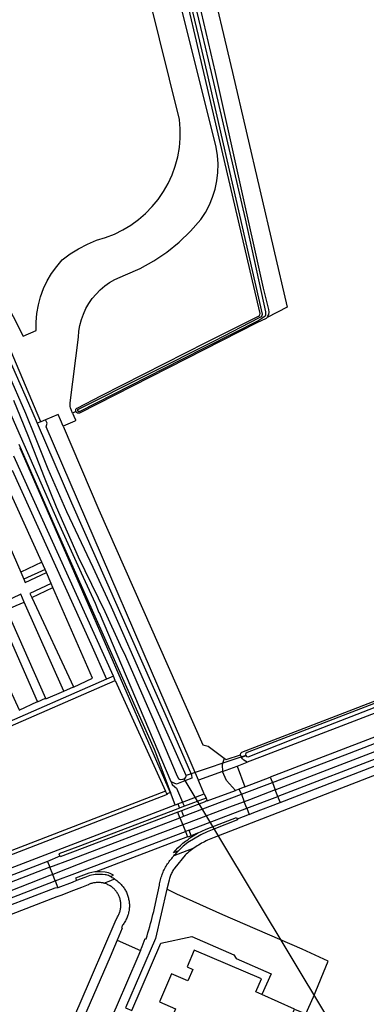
# Model space of a CAD drawing. Header units: metres. Extents: x 174255 to 175175, y 462028 to 462911.
# Tile 217 of 256: x 175056.751 to 175057.568, y 462729.224 to 462731.55. Entities that reach past the tile are written whole.
import ezdxf

# ---------------------------------------------------------------- set-up
doc = ezdxf.new("R2010")
doc.units = ezdxf.units.M
doc.layers.add('N-XX-AL-LIJN_0.20-G', color=7, linetype='Continuous', lineweight=25)
doc.layers.add('N-XX-AL-T40', color=7, linetype='Continuous', lineweight=40)
doc.styles.add('NLCS-ISO-M500-T40', font='NLCS-ISO.ttf', dxfattribs={"height": 2})

# ---------------------------------------------------------------- blocks, each defined once
blk = doc.blocks.new('Situatie')
at = {"lineweight": -3}
for p, q in [((0.8363, 17.0132), (0.8285, 17.0099)), ((0.7037, 16.9277), (0.7036, 16.928)), ((0.7037, 16.9277), (1.059, 16.1137)), ((0.7638, 16.6401), (0.7134, 16.6172)), ((0.7776, 16.6075), (0.7671, 16.6328)), ((2.2454, 16.4643), (1.3126, 16.104)), ((1.3181, 16.0899), (2.1599, 16.4147)), ((0.9247, 16.3884), (0.908, 16.3811)), ((0.8076, 16.353), (0.8303, 16.3627)), ((1.2372, 16.2008), (1.0961, 16.1538)), ((1.227, 16.1965), (1.2372, 16.2008)), ((1.2169, 16.1757), (1.2406, 16.1849)), ((1.0908, 16.1456), (1.4253, 15.5889)), ((1.0933, 16.1407), (1.0908, 16.1456)), ((1.2352, 16.1265), (1.295, 16.1495)), ((1.2267, 16.1093), (1.2218, 16.1216)), ((1.2267, 16.1093), (1.2998, 16.137)), ((1.2998, 16.137), (1.3066, 16.1195)), ((1.3126, 16.104), (1.3066, 16.1195)), ((1.0505, 16.1101), (1.0475, 16.1167)), ((1.0502, 16.11), (1.059, 16.1137)), ((1.0903, 16.0572), (1.2267, 16.1093)), ((1.1436, 16.1003), (1.1463, 16.0938)), ((1.1463, 16.0938), (1.213, 16.1183)), ((1.2267, 16.1093), (1.2336, 16.0917)), ((1.2398, 16.0762), (1.3126, 16.104)), ((1.1031, 16.0242), (1.2398, 16.0762)), ((1.2398, 16.0762), (1.2336, 16.0917)), ((1.2398, 16.0762), (1.2454, 16.0618)), ((1.0853, 16.07), (1.0766, 16.0667)), ((1.0817, 16.0539), (1.0766, 16.0667)), ((1.0817, 16.0539), (1.0903, 16.0572)), ((1.0817, 16.0539), (1.0885, 16.0368)), ((1.0853, 16.07), (1.0903, 16.0572)), ((1.2454, 16.0618), (1.2166, 16.0504)), ((1.0885, 16.0368), (1.0948, 16.021)), ((1.0998, 16.0085), (0.8835, 15.9257)), ((1.1031, 16.0242), (1.0948, 16.021)), ((1.0948, 16.021), (1.0998, 16.0085)), ((1.0998, 16.0085), (1.1081, 16.0112)), ((1.1081, 16.0112), (1.1031, 16.0242)), ((1.1234, 16.017), (1.1081, 16.0112)), ((0.7747, 15.937), (0.3659, 15.7798)), ((0.7694, 15.9507), (0.7747, 15.937)), ((0.7814, 15.9196), (0.7747, 15.937)), ((0.7873, 15.9045), (0.7814, 15.9196)), ((0.3782, 15.748), (0.7873, 15.9045)), ((0.7873, 15.9045), (0.7935, 15.8883)), ((0.9335, 15.7648), (0.9886, 15.7405))]:
    blk.add_line(p, q, dxfattribs=at)
for points in [[(0.6888, 17.0401), (0.7045, 17.0018), (0.7237, 16.9549), (0.7613, 16.8582), (0.7895, 16.7883), (0.8415, 16.6704), (0.9048, 16.5413), (0.941, 16.4617), (0.953, 16.4353), (1.0206, 16.2801), (1.0753, 16.152), (1.0787, 16.1468), (1.0806, 16.1451), (1.0838, 16.1441), (1.0889, 16.1446), (1.0908, 16.1456), (1.094, 16.1472), (1.0957, 16.1495), (1.0961, 16.1511), (1.0961, 16.1538), (0.9957, 16.3795), (0.9503, 16.4839), (0.9199, 16.5514), (0.8769, 16.6448), (0.8151, 16.7763), (0.7706, 16.8773), (0.7409, 16.9517), (0.7182, 17.0086), (0.6748, 17.1076)], [(-0.3118, 18.3392), (0.0686, 17.9369), (0.1832, 17.8142), (0.2442, 17.7489), (0.2769, 17.7179), (0.3322, 17.6576), (0.3489, 17.6352), (0.4456, 17.5346), (0.5232, 17.4316), (0.5412, 17.4056), (0.5529, 17.3901), (0.6068, 17.2976), (0.7241, 17.0335), (0.7448, 16.9857)], [(1.061, 16.139), (0.8915, 16.5378), (0.8914, 16.5379), (0.8822, 16.5596), (0.8494, 16.6317), (0.7946, 16.7525), (0.7054, 16.9553), (0.7053, 16.9555), (0.6856, 17.0003), (0.6103, 17.176), (0.5976, 17.2015), (0.5331, 17.331), (0.4484, 17.4502), (0.3597, 17.5523), (0.3484, 17.5654), (0.3258, 17.5892), (0.2247, 17.6959), (0.1576, 17.7682), (0.1139, 17.8142), (-0.1331, 18.0749)], [(1.1485, 18.0577), (1.2055, 17.8142), (1.3351, 17.26), (1.2873, 17.2356), (1.2895, 17.2387), (1.2913, 17.2428), (1.2921, 17.2485), (1.2914, 17.2548), (1.2789, 17.3047), (1.1654, 17.8142), (1.1268, 17.9793)], [(1.1127, 17.9935), (1.134, 17.9037), (1.1554, 17.8142), (1.2355, 17.4687), (1.2839, 17.2493), (1.2839, 17.2411), (1.2825, 17.2384), (1.2777, 17.2344), (1.2679, 17.2287), (1.0844, 17.1352), (0.8451, 17.0132), (0.8448, 17.0131), (0.8445, 17.0131), (0.8442, 17.013), (0.844, 17.013), (0.8437, 17.013), (0.8434, 17.0131), (0.8431, 17.0131), (0.8428, 17.0132), (0.8426, 17.0133), (0.8423, 17.0134), (0.8421, 17.0136), (0.8419, 17.0138), (0.8417, 17.014), (0.8415, 17.0142), (0.8413, 17.0144), (0.8411, 17.0146), (0.841, 17.0149), (0.8409, 17.0152), (0.8408, 17.0154), (0.8407, 17.0157), (0.8407, 17.016), (0.8407, 17.0163), (0.8407, 17.0165), (0.8407, 17.0168), (0.8408, 17.0171), (0.8409, 17.0174), (0.841, 17.0176), (0.8411, 17.0179), (0.8413, 17.0181), (0.8415, 17.0184), (0.8417, 17.0186), (0.8419, 17.0188), (0.8421, 17.0189), (0.8423, 17.0191), (1.1648, 17.1815), (1.2682, 17.2346), (1.2725, 17.2369), (1.2747, 17.2385), (1.2759, 17.2408), (1.2762, 17.2437), (1.2295, 17.45), (1.1462, 17.8142), (1.1252, 17.9017), (1.1039, 17.9914)], [(0.8285, 17.0099), (0.8232, 17.0223), (0.8227, 17.0251), (0.8225, 17.028), (0.8225, 17.0308), (0.8227, 17.0337), (0.8422, 17.1891), (0.8433, 17.2031), (0.8457, 17.2169), (0.8492, 17.2305), (0.8539, 17.2437), (0.8598, 17.2564), (0.8667, 17.2686), (0.8747, 17.2801), (0.8837, 17.2909), (0.8935, 17.3009), (0.9042, 17.31), (0.9157, 17.3181), (0.9278, 17.3251), (0.9405, 17.3311), (0.9536, 17.336), (0.9875, 17.3513), (1.0199, 17.3694), (1.0507, 17.3902), (1.0796, 17.4134), (1.1065, 17.4391), (1.1312, 17.4669), (1.142, 17.4836), (1.1513, 17.5014), (1.1589, 17.5198), (1.1648, 17.5389), (1.1689, 17.5585), (1.1713, 17.5784), (1.1718, 17.5983), (1.1705, 17.6183), (1.1673, 17.638), (1.1624, 17.6574), (1.0652, 18.0485)], [(0.8285, 17.0099), (0.8346, 16.9954), (0.8348, 16.9951), (0.8349, 16.9948), (0.835, 16.9945), (0.835, 16.9942), (0.8351, 16.9939), (0.8351, 16.9936), (0.8351, 16.9933), (0.835, 16.993), (0.835, 16.9927), (0.8349, 16.9924), (0.8348, 16.9921), (0.8346, 16.9919), (0.8345, 16.9916), (0.8343, 16.9914), (0.8341, 16.9911), (0.8338, 16.9909), (0.8336, 16.9907), (0.8334, 16.9906), (0.8061, 16.979), (0.7998, 16.9939), (0.7944, 17.0067), (0.7645, 16.9938), (0.7534, 16.9892), (0.6744, 17.1756)], [(0.5931, 17.4241), (0.7117, 17.1914), (0.7425, 17.2045), (0.7424, 17.2248), (0.7441, 17.2451), (0.7476, 17.2651), (0.7529, 17.2847), (0.7599, 17.3038), (0.7686, 17.3221), (0.7789, 17.3396), (0.7908, 17.3561), (0.8041, 17.3715), (0.8228, 17.3856), (0.8426, 17.3981), (0.8633, 17.4089), (0.885, 17.4179), (0.9063, 17.4242), (0.927, 17.4324), (0.9469, 17.4423), (0.9659, 17.4538), (0.9839, 17.4669), (1.0007, 17.4815), (1.0162, 17.4974), (1.0303, 17.5146), (1.0429, 17.533), (1.0539, 17.5523), (1.0632, 17.5725), (1.0708, 17.5934), (1.0765, 17.6149), (1.0805, 17.6368), (1.0825, 17.659), (1.0826, 17.6812), (1.0809, 17.7034), (0.9631, 18.1772)], [(1.2873, 17.2356), (1.2855, 17.2332), (1.2629, 17.2232), (0.8446, 17.0099), (0.8441, 17.0097), (0.8435, 17.0096), (0.8429, 17.0095), (0.8424, 17.0095), (0.8418, 17.0095), (0.8412, 17.0095), (0.8406, 17.0097), (0.8401, 17.0098), (0.8395, 17.01), (0.839, 17.0103), (0.8385, 17.0106), (0.8381, 17.011), (0.8376, 17.0113), (0.8372, 17.0118), (0.8369, 17.0122), (0.8366, 17.0127), (0.8363, 17.0132), (0.8361, 17.0138), (0.8359, 17.0143), (0.8358, 17.0149), (0.8357, 17.0155), (0.8357, 17.0161), (0.8357, 17.0166), (0.8358, 17.0172), (0.836, 17.0178), (0.8361, 17.0183), (0.8364, 17.0189), (0.8367, 17.0194), (0.837, 17.0199), (0.8374, 17.0203), (0.8378, 17.0207), (0.8382, 17.0211), (0.8387, 17.0214), (0.8392, 17.0217), (0.8964, 17.051), (1.1442, 17.177), (1.2672, 17.2384), (1.2693, 17.2402), (1.2704, 17.2421), (1.2708, 17.2447), (1.256, 17.309), (1.1379, 17.8142), (1.085, 18.0405)], [(0.7534, 16.9892), (0.7448, 16.9857), (0.8258, 16.798), (1.0458, 16.3002), (1.1087, 16.1555), (1.1094, 16.1469), (1.0933, 16.1407), (1.0738, 16.133), (1.061, 16.139), (1.0637, 16.1326), (1.07, 16.1267), (1.0735, 16.1235), (1.0879, 16.0909), (1.1391, 16.1106), (1.1256, 16.1421), (1.1254, 16.1426), (0.7662, 16.9772), (0.7686, 16.9859), (0.7645, 16.9938)], [(0.8061, 16.979), (0.8902, 16.7808), (1.1358, 16.2263), (1.1482, 16.2226), (1.1862, 16.1945)], [(0.7014, 16.9361), (0.7868, 16.7421), (1.0205, 16.2158), (1.053, 16.13), (1.0572, 16.1188), (1.0591, 16.1137)], [(0.9292, 16.3784), (0.9247, 16.3884), (0.6898, 16.908)], [(0.686, 16.8751), (0.8712, 16.465), (0.908, 16.3811), (0.6455, 16.2658)], [(0.756, 16.6572), (0.6721, 16.8415), (0.625, 16.8192), (0.7061, 16.6339)], [(1.227, 16.1965), (1.225, 16.2028), (1.2256, 16.2064), (1.2278, 16.2089), (1.5668, 16.3397), (2.2322, 16.6089), (2.7607, 16.8133), (2.7666, 16.8125), (2.7753, 16.8079), (2.7808, 16.8011)], [(2.7808, 16.8011), (2.7822, 16.7956), (2.783, 16.7843), (2.7748, 16.7801), (2.7176, 16.7554), (2.209, 16.5586), (2.1966, 16.5539), (1.6996, 16.3616), (1.2761, 16.1985), (1.2406, 16.1849), (1.2322, 16.1901), (1.2297, 16.1926), (1.227, 16.1965)], [(1.2372, 16.2008), (1.2386, 16.1988), (1.2428, 16.198), (1.3523, 16.2407), (1.852, 16.4357)], [(1.6586, 16.3693), (1.2401, 16.208), (1.2369, 16.2059), (1.2368, 16.2043), (1.237, 16.2011), (1.2372, 16.2008)], [(0.7638, 16.6401), (0.756, 16.6572), (0.7061, 16.6339), (0.7134, 16.6172)], [(0.7134, 16.6172), (0.7166, 16.6098), (0.7671, 16.6328), (0.7638, 16.6401)], [(0.7818, 16.5979), (0.7776, 16.6075), (0.7274, 16.5832), (0.7318, 16.5737), (0.7818, 16.5979)], [(0.7318, 16.5737), (0.8303, 16.3627), (0.8306, 16.3621), (0.8756, 16.3836), (0.7818, 16.5979)], [(0.7144, 16.5634), (0.7062, 16.5818), (0.665, 16.562), (0.6725, 16.5448), (0.6954, 16.555), (0.7144, 16.5634)], [(0.6725, 16.5448), (0.7647, 16.3363), (0.7654, 16.3348), (0.8076, 16.353), (0.7144, 16.5634)], [(0.607, 16.5153), (0.7022, 16.3085), (0.7024, 16.3082), (0.7454, 16.3281), (0.6539, 16.5369)], [(2.228, 16.5094), (1.7437, 16.3221), (1.295, 16.1495)], [(1.2998, 16.137), (1.4713, 16.2021), (2.2329, 16.4967)], [(1.3066, 16.1195), (1.8853, 16.3427), (2.239, 16.4808)], [(0.9292, 16.3784), (1.0475, 16.1167), (0.6606, 15.9669), (0.6213, 16.0862), (0.6329, 16.1086), (0.6673, 16.1752), (0.6727, 16.1923), (0.6727, 16.2031), (0.6504, 16.2567), (0.9292, 16.3784)], [(2.2037, 16.376), (2.1475, 16.3887), (1.1621, 16.0069), (1.1583, 16.0055), (1.1545, 16.004), (1.1508, 16.0024), (1.1471, 16.0007), (1.1435, 15.999), (1.1399, 15.9972), (1.1363, 15.9954), (1.1327, 15.9934), (1.1292, 15.9914), (1.1258, 15.9893), (1.1223, 15.9872), (1.119, 15.985), (1.1156, 15.9827), (1.1142, 15.9817)], [(0.7454, 16.3281), (0.7455, 16.3278), (0.7647, 16.3363)], [(1.1862, 16.1945), (1.1813, 16.1785), (1.1824, 16.1633), (1.1254, 16.1426)], [(1.1862, 16.1945), (1.1908, 16.1911), (1.225, 16.2028)], [(1.213, 16.1183), (1.1913, 16.1417), (1.1824, 16.1633), (1.2169, 16.1757), (1.2352, 16.1265), (1.2218, 16.1216), (1.213, 16.1183)], [(1.295, 16.1495), (1.2993, 16.1384), (1.2998, 16.137)], [(1.3066, 16.1195), (1.2926, 16.1141), (1.2458, 16.0964), (1.2336, 16.0917)], [(0.2347, 15.7932), (0.2361, 15.7894), (0.239, 15.7818), (0.2446, 15.7835), (0.2492, 15.7722), (0.251, 15.7691), (0.3528, 15.8085), (0.3545, 15.8092), (0.4003, 15.8269), (0.4149, 15.8325), (0.424, 15.836), (0.5614, 15.8887), (0.58, 15.8959), (0.5893, 15.8995), (1.0702, 16.0841), (1.0591, 16.1137), (1.0505, 16.1101), (1.0512, 16.1085), (0.4636, 15.881)], [(1.1391, 16.1106), (1.1436, 16.1003), (1.0923, 16.0808), (1.0879, 16.0909)], [(1.3126, 16.104), (1.3139, 16.1007), (1.3181, 16.0899)], [(1.0702, 16.0841), (1.0735, 16.0854), (1.0768, 16.0866), (1.0807, 16.0764), (1.0768, 16.0749), (0.8411, 15.9853), (0.7962, 15.9683), (0.7986, 15.9631), (0.7694, 15.9507), (0.5956, 15.8838), (0.5861, 15.8802), (0.58, 15.8959)], [(1.0768, 16.0866), (1.0833, 16.0892), (1.0879, 16.0909)], [(1.0923, 16.0808), (1.0864, 16.0785), (1.0807, 16.0764)], [(1.1463, 16.0938), (1.1424, 16.0929), (1.143, 16.092), (1.0853, 16.07)], [(1.2336, 16.0917), (1.205, 16.0809), (1.097, 16.04), (1.0885, 16.0368)], [(1.2454, 16.0618), (1.2564, 16.0661), (1.3181, 16.0899)], [(0.7747, 15.937), (0.8258, 15.9562), (1.0817, 16.0539)], [(1.0766, 16.0667), (0.8509, 15.9808), (0.7991, 15.9612), (0.7986, 15.9631)], [(1.2166, 16.0504), (1.2173, 16.0487), (1.1615, 16.0271), (1.1458, 16.0209), (1.1308, 16.0134), (1.1007, 15.9953), (1.0895, 15.9869), (1.0781, 15.9755)], [(1.1234, 16.017), (1.1436, 16.0265), (1.2151, 16.0543), (1.216, 16.052), (1.2166, 16.0504)], [(1.0885, 16.0368), (0.8678, 15.9532), (0.8157, 15.9329), (0.7814, 15.9196)], [(0.7873, 15.9045), (0.8336, 15.9222), (1.0948, 16.021)], [(1.0781, 15.9755), (1.0666, 15.9712), (1.0711, 15.9765), (1.0768, 15.9824), (1.0827, 15.9881), (1.0888, 15.9935), (1.0952, 15.9986), (1.0976, 16.0004), (1.1017, 16.0035), (1.1043, 16.0053), (1.1092, 16.0086), (1.1234, 16.017)], [(1.1142, 15.9817), (1.1123, 15.9804), (1.1091, 15.978), (1.1059, 15.9755), (1.1028, 15.973), (1.0997, 15.9704), (1.0966, 15.9677), (1.094, 15.9653), (1.0697, 15.9355), (1.0682, 15.9334), (1.0667, 15.9312), (1.0653, 15.929), (1.064, 15.9267), (1.0628, 15.9244), (1.0616, 15.922), (1.0605, 15.9197), (1.0595, 15.9173), (1.0585, 15.9148), (1.0577, 15.9124), (1.0569, 15.9099), (1.0561, 15.9074), (1.0559, 15.9064), (1.051, 15.8852)], [(1.1142, 15.9817), (1.0982, 15.9755), (1.0672, 15.9635)], [(0.9886, 15.7405), (0.9923, 15.7498), (0.9997, 15.7685), (1.0011, 15.7681), (1.0017, 15.768), (1.004, 15.775), (1.0062, 15.7822), (1.0084, 15.7893), (1.0105, 15.7965), (1.0125, 15.8036), (1.0144, 15.8108), (1.0163, 15.8181), (1.0181, 15.8253), (1.0198, 15.8326), (1.0214, 15.8398), (1.0229, 15.8471), (1.0238, 15.8515), (1.0332, 15.8948), (1.0338, 15.898), (1.0344, 15.9011), (1.0351, 15.9042), (1.0358, 15.9073), (1.0367, 15.9104), (1.0376, 15.9134), (1.0386, 15.9164), (1.0397, 15.9194), (1.0408, 15.9224), (1.0421, 15.9253), (1.0433, 15.9282), (1.0447, 15.9311), (1.0462, 15.934), (1.0477, 15.9368), (1.0492, 15.9395), (1.0509, 15.9423), (1.0526, 15.9449), (1.0544, 15.9476), (1.0562, 15.9502), (1.0582, 15.9527), (1.0601, 15.9552), (1.0622, 15.9577), (1.0643, 15.96), (1.0652, 15.9611), (1.0672, 15.9635)], [(1.0672, 15.9635), (1.0691, 15.9658), (1.0717, 15.9688), (1.0743, 15.9718), (1.0781, 15.9755)], [(0.7814, 15.9196), (0.7749, 15.9171), (0.5375, 15.8248), (0.3728, 15.7619)], [(0.8835, 15.9257), (0.8812, 15.9257), (0.8669, 15.9232), (0.8354, 15.9108), (0.8367, 15.9077), (0.8376, 15.9052)], [(0.9175, 15.9151), (0.9155, 15.9161), (0.9129, 15.9172), (0.9103, 15.918), (0.9076, 15.9187), (0.9049, 15.9191), (0.8991, 15.9196), (0.8932, 15.9199), (0.8874, 15.9199), (0.8815, 15.9197), (0.8692, 15.9177), (0.8576, 15.913), (0.8376, 15.9052)], [(0.9175, 15.9151), (0.925, 15.9179), (0.9202, 15.9204), (0.9168, 15.9221), (0.9131, 15.9235), (0.912, 15.9238), (0.9094, 15.9245), (0.9056, 15.9251), (0.8934, 15.9259), (0.8835, 15.9257)], [(0.9272, 15.9092), (0.9263, 15.9097), (0.9242, 15.911), (0.922, 15.9121), (0.9199, 15.9132), (0.9175, 15.9151)], [(0.78, 15.4635), (0.8461, 15.6161), (0.9292, 15.8082), (0.9347, 15.8201), (0.9358, 15.8219), (0.9367, 15.8237), (0.9376, 15.8256), (0.9384, 15.8275), (0.9391, 15.8294), (0.9398, 15.8314), (0.9404, 15.8334), (0.9409, 15.8354), (0.9413, 15.8374), (0.9417, 15.8394), (0.942, 15.8415), (0.9422, 15.8435), (0.9423, 15.8456), (0.9423, 15.8477), (0.9423, 15.8497), (0.9421, 15.8518), (0.9419, 15.8539), (0.9416, 15.8559), (0.9413, 15.8579), (0.9408, 15.86), (0.9403, 15.8619), (0.9397, 15.8639), (0.9391, 15.8659), (0.9383, 15.8678), (0.9375, 15.8697), (0.9366, 15.8716), (0.9356, 15.8734), (0.9346, 15.8752), (0.9335, 15.8769), (0.9323, 15.8786), (0.9311, 15.8803), (0.9298, 15.8819), (0.9284, 15.8835), (0.927, 15.885), (0.9255, 15.8864), (0.924, 15.8878), (0.9224, 15.8891), (0.9208, 15.8904), (0.9191, 15.8916), (0.9174, 15.8927), (0.9156, 15.8938), (0.9138, 15.8948), (0.9119, 15.8957), (0.9101, 15.8966), (0.9081, 15.8973), (0.9062, 15.8981), (0.9042, 15.8987), (0.9022, 15.8992), (0.9018, 15.8993), (0.9002, 15.8997), (0.8982, 15.9001), (0.8962, 15.9004), (0.8941, 15.9007), (0.892, 15.9008), (0.89, 15.9009), (0.8879, 15.9009), (0.8858, 15.9008), (0.8838, 15.9007), (0.8817, 15.9004), (0.8797, 15.9001), (0.8777, 15.8997), (0.8757, 15.8993), (0.8737, 15.8987), (0.8717, 15.8981), (0.8698, 15.8974), (0.8678, 15.8966), (0.866, 15.8957), (0.8648, 15.8952), (0.8495, 15.8892), (0.8307, 15.8819), (0.8006, 15.8702), (0.7914, 15.8667), (0.1882, 15.6341)], [(0.7935, 15.8883), (0.7861, 15.8874), (0.3839, 15.7332)], [(0.8376, 15.9052), (0.8273, 15.9012), (0.7935, 15.8883)], [(0.9018, 15.8993), (0.9184, 15.9058), (0.9272, 15.9092)], [(0.9272, 15.9092), (0.9284, 15.9085), (0.9304, 15.9071), (0.9324, 15.9057), (0.9343, 15.9042), (0.9362, 15.9027), (0.938, 15.9011), (0.9398, 15.8994), (0.9415, 15.8977), (0.9432, 15.8959), (0.9448, 15.8941), (0.9463, 15.8922), (0.9478, 15.8903), (0.9492, 15.8883), (0.9506, 15.8863), (0.9519, 15.8843), (0.9531, 15.8821), (0.9542, 15.88), (0.9553, 15.8778), (0.9563, 15.8756), (0.9572, 15.8734), (0.9581, 15.8711), (0.9589, 15.8688), (0.9596, 15.8664), (0.9602, 15.8641), (0.9607, 15.8617), (0.9612, 15.8593), (0.9616, 15.8569), (0.9619, 15.8545), (0.9622, 15.8521), (0.9623, 15.8497), (0.9624, 15.8473), (0.9624, 15.8448), (0.9623, 15.8424), (0.9621, 15.84), (0.9619, 15.8375), (0.9615, 15.8351), (0.9611, 15.8327), (0.9607, 15.8304), (0.9601, 15.828), (0.9595, 15.8256), (0.9587, 15.8233), (0.9579, 15.821), (0.9571, 15.8188), (0.9561, 15.8165), (0.9551, 15.8143), (0.954, 15.8121), (0.9529, 15.81), (0.9516, 15.8079), (0.9503, 15.8058), (0.949, 15.8038), (0.9476, 15.8019), (0.9462, 15.8001), (0.9435, 15.7936), (0.945, 15.7926), (0.9335, 15.7648)], [(1.3524, 15.6018), (1.3787, 15.5904), (1.3969, 15.6306), (1.4319, 15.7153), (1.3698, 15.7436), (1.1826, 15.8242), (1.0741, 15.8736), (1.051, 15.8852), (1.0243, 15.7686), (0.9533, 15.605), (0.9683, 15.5983), (1.0368, 15.7578), (1.1098, 15.7736), (1.2091, 15.7296), (1.2146, 15.7211), (1.2971, 15.6852), (1.2753, 15.6361)], [(0.9335, 15.7648), (0.9273, 15.7496), (0.9171, 15.7254), (0.4762, 14.7124), (0.3711, 14.4738), (0.2948, 14.2966), (0.2002, 14.081), (0.1442, 13.9701), (0.1354, 13.9546)], [(0.9886, 15.7405), (0.9825, 15.7251), (0.9336, 15.6121), (0.4195, 14.4336), (0.414, 14.4193)], [(1.3524, 15.6018), (1.2753, 15.6361), (1.2606, 15.6426), (1.2738, 15.6731), (1.1156, 15.7411), (1.0985, 15.7014), (1.1124, 15.6953), (1.1007, 15.6683), (1.0616, 15.6852), (1.0331, 15.6186), (1.0711, 15.6022), (1.0638, 15.5853), (1.1322, 15.5557), (1.14, 15.5736), (1.1744, 15.5587), (1.1666, 15.5408), (1.3008, 15.4828), (1.3524, 15.6018)]]:
    blk.add_lwpolyline(points, dxfattribs=at)

msp = doc.modelspace()

# ---------------------------------------------------------------- block references
at = {"layer": 'N-XX-AL-LIJN_0.20-G'}
msp.add_blockref('Situatie', (175056.047, 462713.6112), dxfattribs=at)

# ---------------------------------------------------------------- texts
at = {"layer": 'N-XX-AL-T40', "style": 'NLCS-ISO-M500-T40'}
msp.add_text('Kootwijkerbroek', height=1, dxfattribs=at).set_placement((175046.2937, 462731.4607))

doc.saveas('drawing.dxf')
